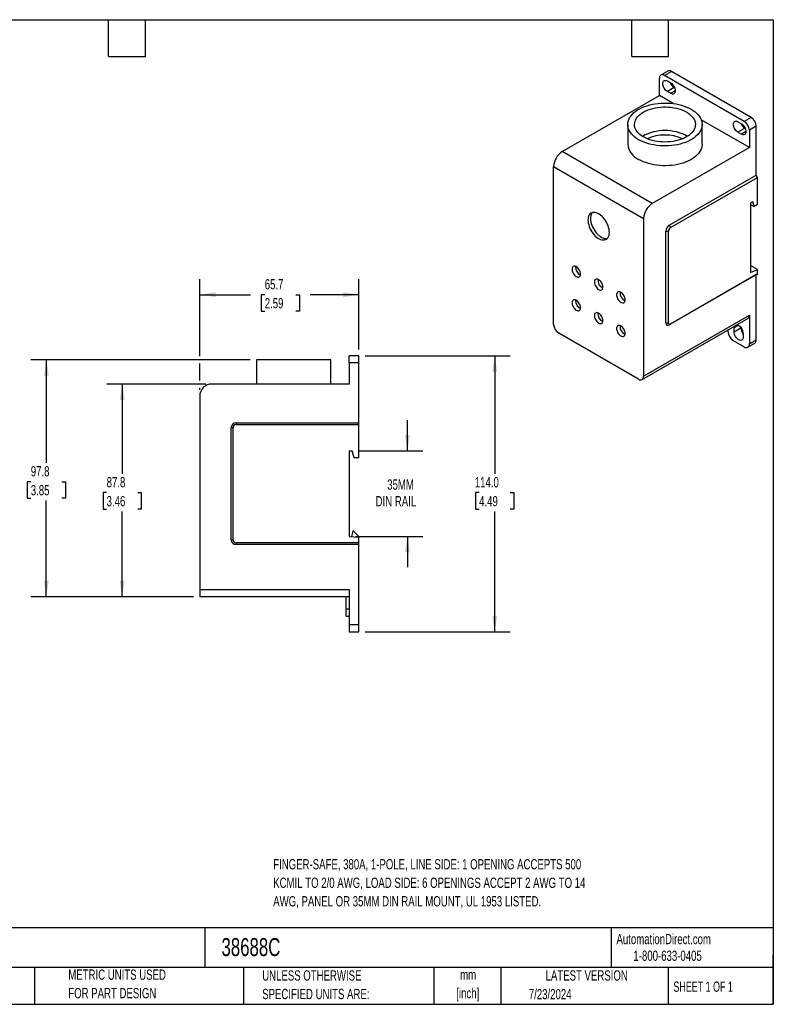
# Model space of a CAD drawing. Header units: millimetres. Extents: x 13 to 546, y 13 to 419.
# Tile 2 of 2: x 235 to 546, y 13 to 419. Entities that reach past the tile are written whole.
import ezdxf

# ---------------------------------------------------------------- set-up
doc = ezdxf.new("R2010")
doc.units = ezdxf.units.MM
doc.header["$LTSCALE"] = 2
doc.layers.add('DIMENSIONS', color=140, linetype='Continuous', lineweight=25)
doc.layers.add('TEXT', color=140, linetype='Continuous', lineweight=25)
doc.styles.add('SLDTEXTSTYLE0', font='TXT', dxfattribs={"width": 0.7})
doc.styles.add('SLDTEXTSTYLE1', font='TXT', dxfattribs={"width": 0.65})
doc.dimstyles.new('SLDDIMSTYLE0', dxfattribs={"dimtxt": 4.316016, "dimasz": 6.604, "dimexe": 0, "dimexo": 0.0625, "dimgap": 1.079004, "dimtad": 0, "dimtih": 1, "dimtoh": 1, "dimrnd": 1e-09, "dimzin": 12, "dimdsep": 46, "dimtxsty": 'SLDTEXTSTYLE0', "dimsah": 1, "dimcen": 0.09, "dimadec": 0, "dimazin": 3, "dimtfac": 1, "dimtofl": 0, "dimtmove": 0, "dimatfit": 3, "dimfxl": 0, "dimfrac": 2, "dimtolj": 1, "dimtzin": 12, "dimarcsym": 0})
doc.dimstyles.new('SLDDIMSTYLE1', dxfattribs={"dimtxt": 4.316016, "dimasz": 6.604, "dimexe": 0, "dimexo": 0.0625, "dimgap": 1.079004, "dimtad": 0, "dimtih": 1, "dimtoh": 1, "dimrnd": 1e-09, "dimzin": 12, "dimdsep": 46, "dimtxsty": 'SLDTEXTSTYLE0', "dimsah": 1, "dimcen": 0.09, "dimadec": 0, "dimazin": 3, "dimtfac": 1, "dimtmove": 0, "dimatfit": 0, "dimfxl": 0, "dimfrac": 2, "dimtolj": 1, "dimtzin": 12, "dimarcsym": 0})
doc.dimstyles.new('SLDDIMSTYLE2', dxfattribs={"dimtxt": 4.316016, "dimasz": 6.604, "dimexe": 0, "dimexo": 0.0625, "dimgap": 1.079004, "dimtad": 0, "dimtih": 1, "dimtoh": 1, "dimrnd": 1e-09, "dimzin": 4, "dimdsep": 46, "dimtxsty": 'SLDTEXTSTYLE0', "dimsah": 1, "dimcen": 0.09, "dimadec": 0, "dimazin": 1, "dimtfac": 1, "dimtofl": 0, "dimtmove": 0, "dimatfit": 3, "dimfxl": 0, "dimfrac": 2, "dimtolj": 1, "dimtzin": 12, "dimarcsym": 0})

# ---------------------------------------------------------------- blocks, each defined once
blk = doc.blocks.new('_D_4')
at = {"layer": 'DIMENSIONS'}
for p, q in [((395.15, 241.12), (395.15, 253.82)), ((374.89, 241.12), (401.5, 241.12)), ((373.69, 205.82), (401.5, 205.82)), ((395.15, 205.82), (395.15, 193.12))]:
    blk.add_line(p, q, dxfattribs=at)
for points in [[(395.15, 241.12), (396.16, 247.72), (394.13, 247.72)], [(395.15, 205.82), (394.13, 199.21), (396.16, 199.21)]]:
    blk.add_solid(points, dxfattribs=at)
at = {"layer": 'DIMENSIONS', "char_height": 4.233, "attachment_point": 1, "style": 'SLDTEXTSTYLE0'}
for s, insert in [('35MM', (386.8, 229.34)), ('DIN RAIL', (382.02, 222.48))]:
    blk.add_mtext(s, dxfattribs=dict(at, insert=insert))
blk = doc.blocks.new('_D_5')
at = {"layer": 'DIMENSIONS'}
for p, q in [((377.69, 280.42), (437.5, 280.42)), ((431.15, 280.42), (431.15, 231.71)), ((424.73, 223.88), (423.28, 223.88)), ((423.28, 223.88), (423.28, 217.02)), ((437.56, 223.88), (439.01, 223.88)), ((439.01, 223.88), (439.01, 217.02)), ((423.28, 217.02), (424.73, 217.02)), ((431.15, 166.42), (431.15, 216.05)), ((439.01, 217.02), (437.56, 217.02)), ((377.69, 166.42), (437.5, 166.42))]:
    blk.add_line(p, q, dxfattribs=at)
for points in [[(431.15, 280.42), (430.13, 273.81), (432.16, 273.81)], [(431.15, 166.42), (432.16, 173.02), (430.13, 173.02)]]:
    blk.add_solid(points, dxfattribs=at)
at = {"layer": 'DIMENSIONS', "char_height": 4.233, "attachment_point": 1, "style": 'SLDTEXTSTYLE0'}
for s, insert in [('114.0', (422.94, 230.3)), ('4.49', (424.73, 222.48))]:
    blk.add_mtext(s, dxfattribs=dict(at, insert=insert))
blk = doc.blocks.new('_D_6')
at = {"layer": 'DIMENSIONS'}
for p, q in [((309.45, 280.24), (309.45, 311.94)), ((375.15, 282.96), (375.15, 311.94)), ((309.45, 305.59), (330.42, 305.59)), ((336.27, 305.59), (334.82, 305.59)), ((334.82, 305.59), (334.82, 298.74)), ((349.1, 305.59), (350.55, 305.59)), ((350.55, 305.59), (350.55, 298.74)), ((375.15, 305.59), (354.95, 305.59)), ((334.82, 298.74), (336.27, 298.74)), ((350.55, 298.74), (349.1, 298.74)), ((309.45, 270.24), (309.45, 277.19)), ((309.45, 266.26), (309.45, 267.19))]:
    blk.add_line(p, q, dxfattribs=at)
for points in [[(309.45, 305.59), (316.05, 304.58), (316.05, 306.61)], [(375.15, 305.59), (368.54, 306.61), (368.54, 304.58)]]:
    blk.add_solid(points, dxfattribs=at)
at = {"layer": 'DIMENSIONS', "char_height": 4.233, "attachment_point": 1, "style": 'SLDTEXTSTYLE0'}
for s, insert in [('65.7', (336.27, 312.02)), ('2.59', (336.27, 304.19))]:
    blk.add_mtext(s, dxfattribs=dict(at, insert=insert))
blk = doc.blocks.new('_D_7')
at = {"layer": 'DIMENSIONS'}
for p, q in [((311.91, 268.72), (271.1, 268.72)), ((277.45, 268.72), (277.45, 231.71)), ((271.03, 223.88), (269.58, 223.88)), ((269.58, 223.88), (269.58, 217.02)), ((283.86, 223.88), (285.31, 223.88)), ((285.31, 223.88), (285.31, 217.02)), ((269.58, 217.02), (271.03, 217.02)), ((277.45, 180.92), (277.45, 216.05)), ((285.31, 217.02), (283.86, 217.02)), ((306.91, 180.92), (271.1, 180.92))]:
    blk.add_line(p, q, dxfattribs=at)
for points in [[(277.45, 268.72), (276.43, 262.11), (278.46, 262.11)], [(277.45, 180.92), (278.46, 187.52), (276.43, 187.52)]]:
    blk.add_solid(points, dxfattribs=at)
at = {"layer": 'DIMENSIONS', "char_height": 4.233, "attachment_point": 1, "style": 'SLDTEXTSTYLE0'}
for s, insert in [('87.8', (271.03, 230.3)), ('3.46', (271.03, 222.48))]:
    blk.add_mtext(s, dxfattribs=dict(at, insert=insert))
blk = doc.blocks.new('_D_8')
at = {"layer": 'DIMENSIONS'}
for p, q in [((330.26, 278.72), (239.79, 278.72)), ((246.14, 278.72), (246.14, 236.24)), ((239.73, 228.41), (238.28, 228.41)), ((238.28, 228.41), (238.28, 221.55)), ((252.56, 228.41), (254.01, 228.41)), ((254.01, 228.41), (254.01, 221.55)), ((238.28, 221.55), (239.73, 221.55)), ((246.14, 180.92), (246.14, 220.58)), ((254.01, 221.55), (252.56, 221.55)), ((306.91, 180.92), (239.79, 180.92))]:
    blk.add_line(p, q, dxfattribs=at)
for points in [[(246.14, 278.72), (245.13, 272.11), (247.16, 272.11)], [(246.14, 180.92), (247.16, 187.52), (245.13, 187.52)]]:
    blk.add_solid(points, dxfattribs=at)
at = {"layer": 'DIMENSIONS', "char_height": 4.233, "attachment_point": 1, "style": 'SLDTEXTSTYLE0'}
for s, insert in [('97.8', (239.73, 234.83)), ('3.85', (239.73, 227.01))]:
    blk.add_mtext(s, dxfattribs=dict(at, insert=insert))

msp = doc.modelspace()

# ---------------------------------------------------------------- linework, layer by layer
for p, q in [((499.098, 387.782), (499.098, 394.886)), ((502.548, 397.892), (499.72, 396.259)), ((501.22, 396.111), (504.048, 397.744)), ((534.1, 377.129), (501.22, 396.111)), ((536.928, 378.762), (504.048, 397.744)), ((502.386, 393.804), (503.8, 392.988)), ((505.215, 391.109), (502.386, 389.477)), ((505.413, 390.995), (505.215, 391.109)), ((459.005, 364.637), (499.098, 387.782)), ((504.814, 384.482), (499.098, 387.782)), ((503.8, 388.66), (502.386, 389.477)), ((505.674, 389.742), (503.8, 388.66)), ((536.928, 378.762), (534.1, 377.129)), ((486.046, 375.843), (486.046, 367.678)), ((536.221, 366.351), (516.361, 377.816)), ((516.746, 367.678), (516.746, 375.843)), ((531.519, 376.986), (532.933, 376.17)), ((534.347, 374.291), (531.519, 372.659)), ((534.546, 374.177), (534.347, 374.291)), ((539.05, 375.088), (536.221, 373.455)), ((539.05, 354.919), (539.05, 375.088)), ((532.933, 371.842), (531.519, 372.659)), ((534.807, 372.924), (532.933, 371.842)), ((536.221, 373.455), (536.221, 366.351)), ((536.221, 366.351), (496.128, 343.206)), ((496.128, 343.206), (459.005, 364.637)), ((455.47, 358.513), (492.593, 337.082)), ((455.47, 293.353), (455.47, 358.513)), ((503.199, 334.224), (539.05, 354.919)), ((503.73, 333.305), (539.58, 354.001)), ((539.58, 354.001), (539.05, 354.919)), ((539.58, 342.855), (539.58, 354.001)), ((536.752, 343.509), (537.6, 343.998)), ((536.752, 343.509), (536.752, 314.685)), ((536.752, 342.855), (538.166, 342.039)), ((538.166, 342.039), (537.6, 343.998)), ((539.58, 342.855), (538.166, 342.039)), ((492.593, 337.082), (492.593, 271.922)), ((503.199, 334.224), (503.73, 333.305)), ((501.785, 293.968), (501.785, 331.774)), ((501.785, 331.774), (502.846, 331.774)), ((502.846, 293.968), (502.846, 331.774)), ((539.58, 316.032), (536.752, 317.665)), ((539.05, 313.847), (503.199, 293.152)), ((539.58, 314.154), (503.73, 293.458)), ((536.752, 314.685), (539.58, 316.032)), ((539.05, 313.847), (539.58, 314.154)), ((539.05, 286.902), (539.05, 313.847)), ((539.58, 314.154), (539.58, 316.032)), ((492.593, 271.922), (536.221, 297.109)), ((536.221, 297.109), (536.221, 285.269)), ((491.971, 270.549), (535.6, 295.735)), ((501.785, 293.968), (502.846, 293.968)), ((503.199, 293.152), (503.73, 293.458)), ((531.802, 292.964), (529.928, 291.882)), ((490.471, 270.697), (457.591, 289.679)), ((527.382, 290.991), (527.382, 290.371)), ((529.928, 290.249), (529.928, 291.882)), ((529.928, 290.249), (532.756, 291.882)), ((532.756, 291.882), (532.756, 292.111)), ((533.676, 289.719), (533.676, 288.086)), ((529.504, 286.697), (534.1, 284.044)), ((535.6, 283.895), (538.428, 285.528)), ((536.221, 285.269), (539.05, 286.902)), ((375.146, 280.418), (371.146, 280.418)), ((371.146, 277.418), (371.146, 280.418)), ((375.146, 277.418), (375.146, 280.418)), ((332.796, 278.718), (332.796, 268.718)), ((363.496, 278.718), (332.796, 278.718)), ((363.496, 268.718), (363.496, 278.718)), ((375.146, 277.418), (371.146, 277.418)), ((371.146, 277.418), (371.146, 268.718)), ((375.146, 252.718), (375.146, 277.418)), ((371.146, 268.718), (314.446, 268.718)), ((309.446, 263.718), (309.446, 183.918)), ((324.446, 252.718), (324.446, 251.968)), ((324.446, 252.718), (375.146, 252.718)), ((375.146, 251.968), (375.146, 252.718)), ((322.446, 204.418), (322.446, 250.718)), ((322.446, 250.718), (323.196, 250.718)), ((323.196, 204.418), (323.196, 250.718)), ((324.446, 251.968), (375.146, 251.968)), ((375.146, 238.318), (375.146, 251.968)), ((371.146, 241.118), (372.346, 241.118)), ((371.146, 241.118), (371.146, 205.818)), ((373.146, 238.318), (372.346, 241.118)), ((375.146, 238.318), (373.146, 238.318)), ((372.546, 208.018), (372.028, 205.74)), ((372.946, 208.018), (372.546, 208.018)), ((372.946, 208.018), (375.146, 205.818)), ((322.446, 204.418), (323.196, 204.418)), ((371.146, 205.818), (375.146, 205.468)), ((375.146, 205.468), (375.146, 205.818)), ((375.146, 203.168), (375.146, 205.468)), ((375.146, 203.168), (324.446, 203.168)), ((324.446, 202.418), (324.446, 203.168)), ((375.146, 202.418), (324.446, 202.418)), ((375.146, 202.418), (375.146, 203.168)), ((375.146, 169.418), (375.146, 202.418)), ((309.446, 183.918), (371.146, 183.918)), ((309.446, 183.918), (309.446, 180.918)), ((371.146, 183.918), (371.146, 169.418)), ((371.146, 180.918), (309.446, 180.918)), ((369.846, 175.918), (369.846, 180.918)), ((369.846, 172.918), (369.846, 175.918)), ((369.846, 175.918), (371.146, 175.918)), ((369.846, 172.918), (371.146, 172.918)), ((369.846, 172.917), (369.846, 172.918)), ((369.846, 172.917), (371.146, 172.917)), ((371.146, 169.418), (375.146, 169.418)), ((371.146, 169.418), (371.146, 166.418)), ((375.146, 166.418), (375.146, 169.418)), ((371.146, 166.418), (375.146, 166.418))]:
    msp.add_line(p, q)
at = {"flags": 128}
for points in [[(502.386, 389.477), (502.021, 389.729), (501.669, 390.055), (501.345, 390.442), (501.061, 390.875), (500.828, 391.338), (500.655, 391.812), (500.548, 392.279), (500.512, 392.722), (500.548, 393.124), (500.655, 393.468), (500.828, 393.742), (501.061, 393.935), (501.345, 394.041), (501.669, 394.054), (502.021, 393.974), (502.386, 393.804)], [(503.8, 392.988), (504.166, 392.735), (504.518, 392.409), (504.841, 392.022), (505.125, 391.589), (505.358, 391.127), (505.532, 390.653), (505.638, 390.185), (505.674, 389.742), (505.638, 389.341), (505.532, 388.997), (505.358, 388.723), (505.125, 388.529), (504.841, 388.424), (504.518, 388.411), (504.166, 388.491), (503.8, 388.66)], [(490.542, 369.577), (489.704, 370.102), (488.942, 370.664), (488.26, 371.259), (487.664, 371.884), (487.156, 372.535), (486.741, 373.207), (486.421, 373.896), (486.199, 374.598), (486.074, 375.308), (486.049, 376.022), (486.124, 376.734), (486.298, 377.441), (486.569, 378.137), (486.937, 378.818), (487.399, 379.48), (487.951, 380.119), (488.59, 380.729), (489.313, 381.308), (490.114, 381.852), (490.988, 382.357), (491.93, 382.819), (492.933, 383.236), (493.991, 383.605), (495.096, 383.924), (496.243, 384.191), (497.423, 384.403), (498.629, 384.56), (499.853, 384.66), (501.087, 384.703), (502.323, 384.689), (503.553, 384.617), (504.769, 384.488), (505.963, 384.304), (507.127, 384.064), (508.255, 383.771), (509.337, 383.427), (510.369, 383.033), (511.342, 382.593), (512.25, 382.109), (513.089, 381.585), (513.851, 381.023), (514.533, 380.428), (515.129, 379.803), (515.636, 379.152), (516.051, 378.48), (516.371, 377.79), (516.594, 377.088), (516.718, 376.378), (516.743, 375.665), (516.669, 374.953), (516.495, 374.246), (516.223, 373.55), (515.855, 372.869), (515.394, 372.207), (514.842, 371.568), (514.202, 370.957), (513.48, 370.378), (512.679, 369.835), (511.805, 369.33), (510.863, 368.868), (509.86, 368.451), (508.802, 368.082), (507.696, 367.763), (506.549, 367.496), (505.369, 367.284), (504.163, 367.127), (502.939, 367.027), (501.705, 366.984), (500.469, 366.998), (499.24, 367.07), (498.024, 367.199), (496.83, 367.383), (495.665, 367.623), (494.538, 367.916), (493.455, 368.26), (492.424, 368.653), (491.451, 369.094), (490.542, 369.577)], [(492.522, 370.72), (491.773, 371.193), (491.098, 371.702), (490.505, 372.244), (489.996, 372.814), (489.577, 373.407), (489.25, 374.02), (489.019, 374.647), (488.884, 375.283), (488.847, 375.924), (488.908, 376.564), (489.068, 377.198), (489.323, 377.822), (489.673, 378.43), (490.115, 379.018), (490.645, 379.581), (491.259, 380.115), (491.953, 380.615), (492.721, 381.078), (493.556, 381.501), (494.453, 381.878), (495.404, 382.209), (496.402, 382.49), (497.439, 382.719), (498.507, 382.894), (499.598, 383.014), (500.702, 383.077), (501.813, 383.084), (502.92, 383.035), (504.015, 382.929), (505.089, 382.768), (506.135, 382.552), (507.143, 382.284), (508.107, 381.966), (509.018, 381.599), (509.869, 381.188), (510.654, 380.735), (511.367, 380.243), (512.002, 379.717), (512.553, 379.161), (513.017, 378.579), (513.391, 377.975), (513.67, 377.355), (513.853, 376.723), (513.939, 376.084), (513.927, 375.443), (513.817, 374.805), (513.609, 374.175), (513.306, 373.559), (512.91, 372.96), (512.423, 372.384), (511.85, 371.835), (511.196, 371.317), (510.465, 370.835), (509.662, 370.392), (508.795, 369.992), (507.871, 369.637), (506.895, 369.331), (505.877, 369.076), (504.823, 368.874), (503.742, 368.726), (502.644, 368.634), (501.535, 368.599), (500.425, 368.62), (499.323, 368.698), (498.238, 368.832), (497.176, 369.02), (496.148, 369.262), (495.161, 369.556), (494.223, 369.898), (493.341, 370.288), (492.522, 370.72)], [(531.519, 372.659), (531.153, 372.911), (530.802, 373.237), (530.478, 373.624), (530.194, 374.057), (529.961, 374.52), (529.788, 374.994), (529.681, 375.461), (529.645, 375.904), (529.681, 376.306), (529.788, 376.65), (529.961, 376.924), (530.194, 377.117), (530.478, 377.223), (530.802, 377.236), (531.153, 377.156), (531.519, 376.986)], [(532.933, 376.17), (533.299, 375.917), (533.65, 375.591), (533.974, 375.204), (534.258, 374.771), (534.491, 374.309), (534.664, 373.835), (534.771, 373.367), (534.807, 372.924), (534.771, 372.523), (534.664, 372.179), (534.491, 371.904), (534.258, 371.711), (533.974, 371.606), (533.65, 371.593), (533.299, 371.673), (532.933, 371.842)], [(516.746, 367.678), (516.743, 367.5), (516.669, 366.787), (516.495, 366.081), (516.223, 365.385), (515.855, 364.703), (515.394, 364.041), (514.842, 363.403), (514.202, 362.792), (513.48, 362.213), (512.679, 361.669), (511.805, 361.165), (510.863, 360.702), (509.86, 360.285), (508.802, 359.916), (507.696, 359.597), (506.549, 359.331), (505.369, 359.119), (504.163, 358.962), (502.939, 358.862), (501.705, 358.818), (500.469, 358.833), (499.24, 358.905), (498.024, 359.033), (496.83, 359.218), (495.665, 359.457), (494.538, 359.75), (493.455, 360.095), (492.424, 360.488), (491.451, 360.928), (490.542, 361.412)], [(478.451, 331.324), (478.416, 331.984), (478.312, 332.674), (478.14, 333.382), (477.904, 334.099), (477.607, 334.811), (477.253, 335.509), (476.848, 336.182), (476.399, 336.818), (475.913, 337.407), (475.397, 337.941), (474.859, 338.411), (474.309, 338.809), (473.754, 339.129), (473.203, 339.367), (472.666, 339.518), (472.15, 339.58), (471.663, 339.552), (471.214, 339.434), (470.81, 339.229), (470.456, 338.939), (470.158, 338.57), (469.922, 338.127), (469.751, 337.616), (469.647, 337.047), (469.612, 336.427), (469.647, 335.767), (469.751, 335.078), (469.922, 334.369), (470.158, 333.653), (470.456, 332.94), (470.81, 332.242), (471.214, 331.57), (471.663, 330.934), (472.15, 330.344), (472.666, 329.811), (473.203, 329.341), (473.754, 328.943), (474.309, 328.622), (474.859, 328.385), (475.397, 328.234), (475.913, 328.172), (476.399, 328.2), (476.848, 328.317), (477.253, 328.522), (477.607, 328.812), (477.904, 329.182), (478.14, 329.625), (478.312, 330.135), (478.416, 330.705), (478.451, 331.324)], [(471.482, 339.516), (471.219, 339.182), (470.983, 338.739), (470.811, 338.228), (470.707, 337.659), (470.672, 337.039), (470.707, 336.38), (470.811, 335.69), (470.983, 334.982), (471.219, 334.265), (471.517, 333.552), (471.87, 332.854), (472.275, 332.182), (472.724, 331.546), (473.21, 330.957), (473.726, 330.423), (474.264, 329.953), (474.814, 329.555), (475.369, 329.235), (475.92, 328.997), (476.458, 328.846), (476.974, 328.784), (477.46, 328.812), (477.641, 328.848)], [(466.607, 314.074), (466.57, 314.506), (466.463, 314.962), (466.29, 315.423), (466.057, 315.871), (465.774, 316.287), (465.453, 316.654), (465.107, 316.958), (464.749, 317.185), (464.396, 317.326), (464.06, 317.377), (463.757, 317.333), (463.498, 317.198), (463.293, 316.977), (463.152, 316.679), (463.08, 316.316), (463.08, 315.903), (463.152, 315.457), (463.293, 314.996), (463.498, 314.539), (463.757, 314.105), (464.06, 313.711), (464.396, 313.374), (464.749, 313.107), (465.107, 312.922), (465.453, 312.826), (465.774, 312.822), (466.057, 312.912), (466.29, 313.091), (466.463, 313.352), (466.57, 313.684), (466.607, 314.074)], [(475.799, 308.767), (475.763, 309.199), (475.656, 309.655), (475.482, 310.116), (475.249, 310.564), (474.966, 310.98), (474.645, 311.348), (474.299, 311.651), (473.942, 311.878), (473.588, 312.02), (473.253, 312.07), (472.949, 312.027), (472.69, 311.892), (472.486, 311.671), (472.345, 311.373), (472.273, 311.01), (472.273, 310.597), (472.345, 310.15), (472.486, 309.689), (472.69, 309.232), (472.949, 308.798), (473.253, 308.405), (473.588, 308.067), (473.942, 307.801), (474.299, 307.615), (474.645, 307.519), (474.966, 307.516), (475.249, 307.605), (475.482, 307.784), (475.656, 308.045), (475.763, 308.377), (475.799, 308.767)], [(484.991, 303.461), (484.955, 303.892), (484.848, 304.348), (484.675, 304.81), (484.442, 305.258), (484.159, 305.674), (483.838, 306.041), (483.491, 306.344), (483.134, 306.572), (482.781, 306.713), (482.445, 306.763), (482.142, 306.72), (481.882, 306.585), (481.678, 306.364), (481.537, 306.066), (481.465, 305.703), (481.465, 305.29), (481.537, 304.844), (481.678, 304.383), (481.882, 303.926), (482.142, 303.492), (482.445, 303.098), (482.781, 302.761), (483.134, 302.494), (483.491, 302.309), (483.838, 302.212), (484.159, 302.209), (484.442, 302.299), (484.675, 302.477), (484.848, 302.738), (484.955, 303.071), (484.991, 303.461)], [(466.607, 300.193), (466.57, 300.625), (466.463, 301.08), (466.29, 301.542), (466.057, 301.99), (465.774, 302.406), (465.453, 302.773), (465.107, 303.077), (464.749, 303.304), (464.396, 303.445), (464.06, 303.495), (463.757, 303.452), (463.498, 303.317), (463.293, 303.096), (463.152, 302.798), (463.08, 302.435), (463.08, 302.022), (463.152, 301.576), (463.293, 301.115), (463.498, 300.658), (463.757, 300.224), (464.06, 299.83), (464.396, 299.493), (464.749, 299.226), (465.107, 299.041), (465.453, 298.945), (465.774, 298.941), (466.057, 299.031), (466.29, 299.21), (466.463, 299.47), (466.57, 299.803), (466.607, 300.193)], [(475.799, 294.886), (475.763, 295.318), (475.656, 295.774), (475.482, 296.235), (475.249, 296.683), (474.966, 297.099), (474.645, 297.466), (474.299, 297.77), (473.942, 297.997), (473.588, 298.139), (473.253, 298.189), (472.949, 298.146), (472.69, 298.011), (472.486, 297.79), (472.345, 297.491), (472.273, 297.128), (472.273, 296.715), (472.345, 296.269), (472.486, 295.808), (472.69, 295.351), (472.949, 294.917), (473.253, 294.523), (473.588, 294.186), (473.942, 293.92), (474.299, 293.734), (474.645, 293.638), (474.966, 293.634), (475.249, 293.724), (475.482, 293.903), (475.656, 294.164), (475.763, 294.496), (475.799, 294.886)], [(484.991, 289.579), (484.955, 290.011), (484.848, 290.467), (484.675, 290.929), (484.442, 291.376), (484.159, 291.793), (483.838, 292.16), (483.491, 292.463), (483.134, 292.69), (482.781, 292.832), (482.445, 292.882), (482.142, 292.839), (481.882, 292.704), (481.678, 292.483), (481.537, 292.185), (481.465, 291.822), (481.465, 291.409), (481.537, 290.963), (481.678, 290.502), (481.882, 290.045), (482.142, 289.61), (482.445, 289.217), (482.781, 288.88), (483.134, 288.613), (483.491, 288.428), (483.838, 288.331), (484.159, 288.328), (484.442, 288.417), (484.675, 288.596), (484.848, 288.857), (484.955, 289.189), (484.991, 289.579)], [(529.928, 291.882), (529.964, 292.284), (530.027, 292.518)], [(533.676, 288.086), (533.64, 287.684), (533.533, 287.34), (533.36, 287.066), (533.127, 286.872), (532.843, 286.767), (532.519, 286.754), (532.167, 286.834), (531.802, 287.004), (531.436, 287.256), (531.085, 287.582), (530.761, 287.969), (530.477, 288.402), (530.244, 288.865), (530.071, 289.339), (529.964, 289.806), (529.928, 290.249)]]:
    msp.add_lwpolyline(points, dxfattribs=at)
for centre, radius, start, end in [((500.391, 395.096), 1.31, 50.79671, 189.21404), ((503.169, 396.517), 1.509, 54.38242, 114.30712), ((507.412, 394.537), 4.071, 200.62493, 237.33312), ((534.444, 374.878), 4.61, 2.60548, 57.39452), ((536.545, 377.719), 4.071, 200.62493, 237.33312), ((531.616, 373.246), 4.61, 2.60548, 57.39452), ((501.396, 354.366), 18.982, 60.85227, 119.14773), ((501.396, 353.835), 17.67, 65.69731, 114.30269), ((493.717, 368.436), 7.708, 185.64497, 245.67517), ((463.116, 358.181), 7.654, 122.48735, 177.51265), ((500.239, 336.75), 7.654, 122.48735, 177.51265), ((504.856, 331.634), 3.074, 122.60548, 177.39452), ((504.765, 331.687), 1.921, 122.60548, 177.39452), ((468.052, 316.949), 3.553, 174.52622, 245.4684), ((477.244, 311.643), 3.553, 174.52622, 245.4684), ((486.437, 306.336), 3.553, 174.52622, 245.4684), ((468.052, 303.068), 3.553, 174.52622, 245.4684), ((477.244, 297.761), 3.553, 174.52622, 245.4684), ((534.751, 296.946), 1.479, 305.01333, 6.29885), ((460.075, 293.563), 4.61, 182.60548, 237.39452), ((486.437, 292.455), 3.553, 174.52622, 245.4684), ((502.647, 293.828), 0.873, 170.78596, 309.20329), ((503.385, 293.881), 0.546, 170.78596, 309.20329), ((529.971, 289.702), 3.705, 0.25167, 70.58211), ((531.988, 290.581), 4.61, 182.60548, 237.39452), ((536.823, 292.071), 4.071, 182.66793, 219.36466), ((534.928, 285.059), 1.31, 230.79671, 9.21404), ((537.58, 286.739), 1.479, 305.01333, 6.29885), ((314.446, 263.718), 5, 90, 180), ((491.3, 271.713), 1.31, 230.79671, 9.21404), ((324.446, 250.718), 2, 90, 180), ((324.446, 250.718), 1.25, 90, 180), ((324.446, 204.418), 2, 180, 270), ((324.446, 204.418), 1.25, 180, 270)]:
    msp.add_arc(centre, radius, start, end)
at = {"layer": 'TEXT'}
for p, q in [((12.7, 419.1), (546.1, 419.1)), ((271.78, 403.86), (271.78, 419.1)), ((287.02, 403.86), (287.02, 419.1)), ((487.68, 403.86), (487.68, 419.1)), ((502.92, 403.86), (502.92, 419.1)), ((546.1, 419.1), (546.1, 12.7)), ((271.78, 403.86), (287.02, 403.86)), ((487.68, 403.86), (502.92, 403.86)), ((546.1, 44.252), (12.7, 44.252)), ((311.518, 44.252), (311.518, 27.94)), ((479.151, 44.252), (479.151, 27.94)), ((546.1, 12.7), (546.1, 33.02)), ((546.1, 27.94), (12.7, 27.94)), ((241.293, 27.94), (241.293, 12.7)), ((327.56, 27.94), (327.56, 12.7)), ((406.049, 27.94), (406.049, 12.7)), ((433.624, 27.94), (433.624, 12.7)), ((502.697, 27.94), (502.697, 12.7)), ((12.7, 12.7), (546.1, 12.7))]:
    msp.add_line(p, q, dxfattribs=at)

# ---------------------------------------------------------------- texts
for s, insert, char_height, attachment_point, style in [('FINGER-SAFE, 380A, 1-POLE, LINE SIDE: 1 OPENING ACCEPTS 500', (339.764, 72.627), 4.23333, 1, 'SLDTEXTSTYLE0'), ('KCMIL TO 2/0 AWG, LOAD SIDE: 6 OPENINGS ACCEPT 2 AWG TO 14', (339.764, 64.982), 4.23333, 1, 'SLDTEXTSTYLE0'), ('AWG, PANEL OR 35MM DIN RAIL MOUNT, UL 1953 LISTED.', (339.764, 57.338), 4.23333, 1, 'SLDTEXTSTYLE0'), ('AutomationDirect.com', (481.39, 41.753), 4.23333, 1, 'SLDTEXTSTYLE0'), ('38688C', (318.415, 40.03), 7.4083, 1, 'SLDTEXTSTYLE0'), ('1-800-633-0405', (488.383, 34.874), 4.23333, 1, 'SLDTEXTSTYLE0'), ('METRIC UNITS USED', (255.209, 27.072), 4.23333, 1, 'SLDTEXTSTYLE0'), ('UNLESS OTHERWISE', (335.216, 26.723), 4.23333, 1, 'SLDTEXTSTYLE0'), ('mm', (420.198, 27.038), 4.2333, 2, 'SLDTEXTSTYLE0'), ('LATEST VERSION', (469.104, 26.728), 4.23333, 2, 'SLDTEXTSTYLE0'), ('SHEET 1 OF 1', (504.883, 22.103), 4.23333, 1, 'SLDTEXTSTYLE1'), ('FOR PART DESIGN', (255.209, 19.428), 4.23333, 1, 'SLDTEXTSTYLE0'), ('SPECIFIED UNITS ARE:', (335.216, 19.078), 4.23333, 1, 'SLDTEXTSTYLE0'), ('[inch]', (420.03, 19.394), 4.2333, 2, 'SLDTEXTSTYLE0'), ('7/23/2024', (445.226, 19.017), 4.2333, 1, 'SLDTEXTSTYLE0')]:
    msp.add_mtext(s, dxfattribs=dict(at, insert=insert, char_height=char_height, attachment_point=attachment_point, style=style))

# ---------------------------------------------------------------- dimensions: what is measured, and where the dimension line sits
at = {"layer": 'DIMENSIONS'}
dim = msp.add_linear_dim(base=(309.446, 305.595), p1=(375.146, 280.418), p2=(309.446, 263.718), dimstyle='SLDDIMSTYLE0', dxfattribs=at)
dim.commit()
dim.dimension.update_dxf_attribs({"geometry": '_D_6', "text_midpoint": (342.685, 305.595), "dimtype": 160})
for base, p1, p2, dimstyle, picture, middle in [((431.146, 166.418), (375.146, 280.418), (375.146, 166.418), 'SLDDIMSTYLE2', '_D_5', (431.146, 223.88)), ((246.144, 278.718), (309.446, 180.918), (332.796, 278.718), 'SLDDIMSTYLE0', '_D_8', (246.144, 228.411)), ((277.446, 180.918), (314.446, 268.718), (309.446, 180.918), 'SLDDIMSTYLE0', '_D_7', (277.446, 223.88))]:
    dim = msp.add_linear_dim(base=base, p1=p1, p2=p2, angle=90, dimstyle=dimstyle, dxfattribs=at)
    dim.commit()
    dim.dimension.update_dxf_attribs({"geometry": picture, "text_midpoint": middle, "dimtype": 160})
dim = msp.add_linear_dim(base=(395.146, 205.818), p1=(372.346, 241.118), p2=(371.146, 205.818), angle=90, text='35MM\\PDIN RAIL', dimstyle='SLDDIMSTYLE1', dxfattribs=at)
dim.commit()
dim.dimension.update_dxf_attribs({"geometry": '_D_4', "text_midpoint": (395.146, 223.88), "dimtype": 160})

doc.saveas('drawing.dxf')
